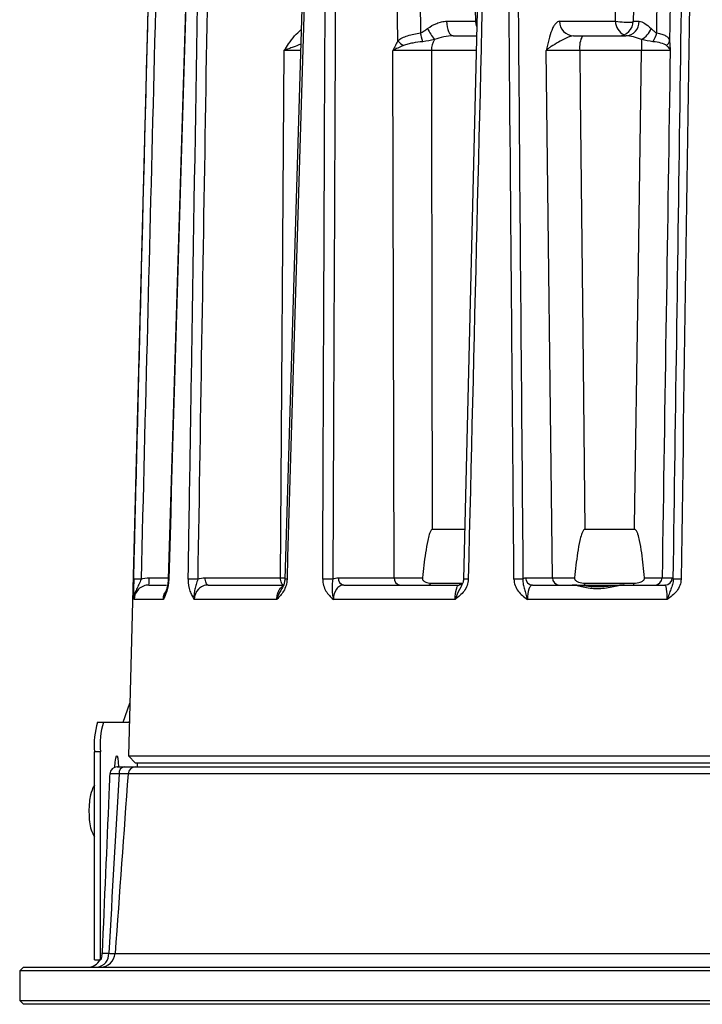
# Model space of a CAD drawing. Header units: millimetres. Extents: x 528 to 618, y 228 to 515.
# Tile 2 of 4: x 530 to 576, y 414 to 481. Entities that reach past the tile are written whole.
import ezdxf

# ---------------------------------------------------------------- set-up
doc = ezdxf.new("R2010")
doc.units = ezdxf.units.MM

msp = doc.modelspace()

# ---------------------------------------------------------------- linework, layer by layer
at = {"color": 7, "linetype": 'Continuous', "lineweight": 25}
for p, q in [((560.987, 480.507), (560.402, 514.033)), ((570.396, 480.507), (570.664, 514.033)), ((572.179, 514.033), (571.593, 480.507)), ((539.694, 511.111), (537.614, 431.024)), ((542.336, 511.113), (540.286, 442.919)), ((550.153, 511.113), (548.137, 442.919)), ((561.796, 511.11), (560.163, 442.916)), ((566.634, 480.507), (570.396, 480.507)), ((559.478, 479.524), (561.02, 479.524)), ((568.181, 479.524), (571.095, 479.524)), ((547.847, 443.016), (548.094, 478.542)), ((555.506, 443.016), (555.416, 478.542)), ((566.152, 443.016), (565.74, 478.542)), ((572.148, 478.542), (567.997, 478.542)), ((560.223, 446.272), (558.063, 446.272)), ((571.683, 446.272), (568.338, 446.272)), ((538.987, 442.524), (540.171, 442.524)), ((542.774, 443.016), (547.847, 443.016)), ((542.968, 442.524), (548.046, 442.524)), ((546.692, 442.524), (546.691, 442.524)), ((551.74, 443.016), (555.506, 443.016)), ((552.104, 442.524), (559.864, 442.524)), ((552.196, 442.524), (552.196, 442.524)), ((557.977, 442.652), (560.06, 442.652)), ((564.343, 443.016), (566.152, 443.016)), ((564.816, 442.524), (567.479, 442.524)), ((567.479, 442.524), (569.674, 442.524)), ((568.345, 442.652), (571.629, 442.652)), ((569.674, 442.524), (571.023, 442.524)), ((571.01, 442.524), (573.726, 442.524)), ((573.534, 443.016), (574.222, 443.016)), ((539.949, 441.55), (537.982, 441.55)), ((547.593, 441.55), (542.032, 441.55)), ((559.593, 441.55), (551.4, 441.55)), ((573.874, 441.55), (564.464, 441.55)), ((537.247, 433.274), (537.706, 434.553)), ((535.529, 433.274), (535.926, 433.274)), ((535.926, 433.274), (537.644, 433.274)), ((537.644, 433.274), (537.675, 433.359)), ((535.32, 417.274), (535.32, 431.274)), ((535.717, 431.274), (535.32, 431.274)), ((535.717, 417.274), (535.717, 431.274)), ((537.614, 431.024), (538.089, 430.524)), ((537.614, 431.024), (604.525, 431.024)), ((538.073, 430.274), (604.941, 430.274)), ((604.941, 430.524), (538.089, 430.524)), ((538.194, 430.524), (538.185, 430.274)), ((535.32, 417.274), (535.717, 417.274)), ((535.754, 417.274), (535.717, 417.274)), ((535.805, 417.533), (535.754, 417.274)), ((536.705, 417.7), (607.021, 417.7)), ((530.533, 416.774), (530.283, 416.524)), ((530.533, 416.774), (568.367, 416.774)), ((568.367, 416.774), (615.033, 416.774)), ((530.283, 416.524), (530.283, 414.524)), ((568.341, 416.524), (530.283, 416.524)), ((615.283, 416.524), (568.341, 416.524)), ((530.283, 414.524), (530.533, 414.274)), ((530.283, 414.524), (568.341, 414.524)), ((568.367, 414.274), (530.533, 414.274)), ((568.341, 414.524), (615.283, 414.524)), ((615.033, 414.274), (568.367, 414.274))]:
    msp.add_line(p, q, dxfattribs=at)
at = {"color": 8, "linetype": 'Continuous', "lineweight": 25}
for p, q in [((559.024, 480.507), (560.987, 480.507)), ((571.593, 480.507), (571.985, 480.507)), ((560.996, 478.542), (558.009, 478.542)), ((538.998, 443.016), (540.289, 443.016)), ((604.941, 429.811), (537.579, 429.811))]:
    msp.add_line(p, q, dxfattribs=at)
at = {"color": 7, "linetype": 'Continuous', "lineweight": 25, "flags": 128}
for points in [[(559.024, 480.507), (559.034, 480.314), (559.061, 480.13), (559.103, 479.96), (559.16, 479.811), (559.228, 479.689), (559.306, 479.599), (559.39, 479.543), (559.478, 479.524)], [(561.054, 480.163), (561.009, 480.314), (560.987, 480.507)], [(558.009, 478.542), (558.014, 475.525), (558.04, 459.529), (558.063, 446.272)], [(567.997, 478.542), (568.029, 475.525), (568.197, 459.529), (568.338, 446.272)], [(571.683, 446.272), (571.686, 446.523), (571.917, 462.519), (572.148, 478.542)], [(542.968, 442.524), (542.931, 442.534), (542.895, 442.562), (542.861, 442.607), (542.832, 442.668), (542.808, 442.742), (542.79, 442.827), (542.779, 442.919), (542.774, 443.016)], [(548.041, 442.524), (548.004, 442.534), (547.968, 442.562), (547.934, 442.607), (547.905, 442.668), (547.881, 442.742), (547.863, 442.827), (547.851, 442.919), (547.847, 443.016)], [(568.289, 442.524), (568.297, 442.526), (568.304, 442.533), (568.312, 442.543), (568.319, 442.557), (568.326, 442.576), (568.333, 442.598), (568.339, 442.623), (568.345, 442.652)], [(536.694, 430.251), (536.715, 430.578), (536.75, 430.857), (536.792, 431.005), (536.838, 431.005), (536.88, 430.857), (536.915, 430.578), (536.934, 430.282)]]:
    msp.add_lwpolyline(points, dxfattribs=at)
at = {"color": 8, "linetype": 'Continuous', "lineweight": 25, "flags": 128}
msp.add_lwpolyline([(540.279, 442.919), (540.279, 442.919), (540.288, 442.918), (540.313, 442.917)], dxfattribs=at)
at = {"color": 7, "linetype": 'Continuous', "lineweight": 25}
for centre, radius, start, end in [((567.606, 480.496), 0.972, 179.37119, 268.35374), ((570.594, 480.524), 1, 270, 359), ((571.038, 480.471), 0.948, 273.41835, 2.19047), ((532.067, 472.477), 26.215, 14.7025, 16.03778), ((563.828, 483.369), 6.954, 208.83359, 216.02957), ((571.326, 480.658), 1.61, 301.04128, 336.4657), ((571.467, 480.136), 1.758, 325.12249, 346.31157), ((557.018, 480.327), 1.717, 221.62383, 238.41074), ((559.414, 478.564), 1.405, 149.45032, 180.91941), ((569.463, 478.776), 1.485, 149.72569, 189.06835), ((600.878, 478.583), 28.731, 178.61356, 180.08286), ((573.48, 479.306), 0.567, 308.84272, 347.83521), ((538.136, 434.932), 7.987, 87.74713, 91.25526), ((533.114, 442.894), 5.885, 356.39627, 1.18156), ((541.861, 429.645), 13.274, 88.23671, 91.00178), ((548.174, 440.195), 2.724, 87.76906, 90.89263), ((550.938, 429.006), 13.914, 88.23902, 91.04513), ((552.183, 442.963), 0.446, 173.27388, 259.87109), ((555.949, 442.963), 0.446, 173.27388, 259.87109), ((557.77, 442.753), 0.23, 275.55139, 333.92279), ((560.335, 438.949), 3.97, 87.84943, 92.5194), ((563.795, 433.283), 9.637, 87.79954, 91.39344), ((564.83, 443.01), 0.486, 179.37119, 268.35374), ((566.639, 443.01), 0.486, 179.37119, 268.35374), ((571.204, 442.635), 0.425, 344.8735, 2.29525), ((573.036, 443.022), 0.498, 270.2218, 359.23053), ((573.725, 443.022), 0.498, 270.2218, 359.23053), ((574.604, 436.431), 6.489, 88.1454, 92.78342), ((540.26, 431.769), 4.965, 162.34871, 185.71655), ((540.658, 431.769), 4.965, 162.34871, 185.71655), ((536.846, 429.774), 0.5, 89.99542, 177.2046), ((537.403, 429.851), 0.433, 101.70697, 185.78967), ((538.076, 429.777), 0.497, 90.24281, 176.05532), ((534.834, 417.774), 1, 270.00405, 330.79701), ((535.387, 417.66), 0.893, 277.50971, 3.17572), ((535.713, 417.769), 0.994, 270.25277, 356.06717), ((534.834, 417.774), 1, 346.04597, 357.74097)]:
    msp.add_arc(centre, radius, start, end, dxfattribs=at)
at = {"color": 8, "linetype": 'Continuous', "lineweight": 25}
for centre, radius, start, end in [((571.396, 480.509), 1, 180.14756, 245.26983), ((571.375, 488.356), 7.91, 262.88535, 271.56066)]:
    msp.add_arc(centre, radius, start, end, dxfattribs=at)
at = {"color": 7, "linetype": 'Continuous', "lineweight": 25}
for points, knots in [([(555.735, 479.186), (555.734, 479.299), (555.733, 479.412), (555.732, 479.524), (555.668, 488.342), (555.605, 497.16), (555.543, 505.978), (555.524, 508.663), (555.505, 511.348), (555.487, 514.033)], [-0.00033835, -0.00033835, -0.00033835, -0.00033835, 0, 0, 0, 0.02645848, 0.02645848, 0.02645848, 0.03451515, 0.03451515, 0.03451515, 0.03451515]), ([(557.124, 514.033), (557.144, 508.367), (557.165, 502.702), (557.188, 497.036), (557.202, 493.561), (557.216, 490.086), (557.231, 486.61), (557.241, 484.314), (557.251, 482.017), (557.262, 479.72)], [0.00049136, 0.00049136, 0.00049136, 0.00049136, 0.01749083, 0.01749083, 0.01749083, 0.02791852, 0.02791852, 0.02791852, 0.03481014, 0.03481014, 0.03481014, 0.03481014]), ([(573.174, 479.72), (573.255, 485.492), (573.335, 491.264), (573.414, 497.036), (573.455, 500.017), (573.495, 502.997), (573.536, 505.978), (573.572, 508.663), (573.608, 511.348), (573.644, 514.033)], [0.00019567, 0.00019567, 0.00019567, 0.00019567, 0.01751496, 0.01751496, 0.01751496, 0.02645795, 0.02645795, 0.02645795, 0.03451443, 0.03451443, 0.03451443, 0.03451443]), ([(574.602, 514.033), (574.453, 504.892), (574.304, 495.751), (574.155, 486.61), (574.117, 484.248), (574.078, 481.886), (574.04, 479.524), (574.038, 479.412), (574.036, 479.299), (574.034, 479.186)], [0.00049137, 0.00049137, 0.00049137, 0.00049137, 0.02791912, 0.02791912, 0.02791912, 0.03500651, 0.03500651, 0.03500651, 0.03534483, 0.03534483, 0.03534483, 0.03534483]), ([(537.961, 442.917), (537.969, 443.25), (537.977, 443.583), (537.986, 443.916), (538.019, 445.249), (538.053, 446.582), (538.087, 447.915), (538.221, 453.245), (538.356, 458.576), (538.491, 463.907), (538.89, 479.642), (539.292, 495.377), (539.697, 511.111)], [0, 0, 0, 0, 0.001, 0.001, 0.001, 0.005, 0.005, 0.005, 0.021, 0.021, 0.021, 0.06822644, 0.06822644, 0.06822644, 0.06822644]), ([(542.376, 511.111), (542.37, 510.916), (542.364, 510.721), (542.358, 510.526), (542.318, 509.193), (542.277, 507.86), (542.236, 506.528), (542.074, 501.197), (541.912, 495.866), (541.75, 490.535), (541.268, 474.663), (540.79, 458.79), (540.313, 442.917)], [0.00041427, 0.00041427, 0.00041427, 0.00041427, 0.001, 0.001, 0.001, 0.005, 0.005, 0.005, 0.021, 0.021, 0.021, 0.06864071, 0.06864071, 0.06864071, 0.06864071]), ([(541.629, 442.917), (541.634, 443.25), (541.64, 443.583), (541.645, 443.916), (541.666, 445.249), (541.688, 446.582), (541.709, 447.915), (541.795, 453.245), (541.881, 458.576), (541.967, 463.907), (542.222, 479.642), (542.479, 495.377), (542.739, 511.111)], [0, 0, 0, 0, 0.001, 0.001, 0.001, 0.005, 0.005, 0.005, 0.021, 0.021, 0.021, 0.06822644, 0.06822644, 0.06822644, 0.06822644]), ([(550.313, 511.111), (550.307, 510.916), (550.301, 510.721), (550.295, 510.526), (550.255, 509.193), (550.215, 507.86), (550.175, 506.528), (550.015, 501.197), (549.856, 495.866), (549.697, 490.535), (549.223, 474.663), (548.751, 458.79), (548.28, 442.917)], [0.00041427, 0.00041427, 0.00041427, 0.00041427, 0.001, 0.001, 0.001, 0.005, 0.005, 0.005, 0.021, 0.021, 0.021, 0.06864071, 0.06864071, 0.06864071, 0.06864071]), ([(550.684, 442.917), (550.686, 443.25), (550.687, 443.583), (550.688, 443.916), (550.694, 445.249), (550.699, 446.582), (550.705, 447.915), (550.727, 453.245), (550.749, 458.576), (550.772, 463.907), (550.838, 479.642), (550.906, 495.377), (550.976, 511.111)], [0, 0, 0, 0, 0.001, 0.001, 0.001, 0.005, 0.005, 0.005, 0.021, 0.021, 0.021, 0.06822644, 0.06822644, 0.06822644, 0.06822644]), ([(562.134, 511.111), (562.13, 510.916), (562.125, 510.721), (562.12, 510.526), (562.088, 509.193), (562.055, 507.86), (562.023, 506.528), (561.894, 501.197), (561.764, 495.866), (561.635, 490.535), (561.25, 474.663), (560.867, 458.79), (560.484, 442.917)], [0.00041427, 0.00041427, 0.00041427, 0.00041427, 0.001, 0.001, 0.001, 0.005, 0.005, 0.005, 0.021, 0.021, 0.021, 0.06864071, 0.06864071, 0.06864071, 0.06864071]), ([(563.561, 442.917), (563.558, 443.25), (563.555, 443.583), (563.552, 443.916), (563.541, 445.249), (563.529, 446.582), (563.518, 447.915), (563.472, 453.245), (563.427, 458.576), (563.382, 463.907), (563.248, 479.642), (563.116, 495.377), (562.984, 511.111)], [0, 0, 0, 0, 0.001, 0.001, 0.001, 0.005, 0.005, 0.005, 0.021, 0.021, 0.021, 0.06822644, 0.06822644, 0.06822644, 0.06822644]), ([(575.797, 511.111), (575.795, 510.916), (575.792, 510.721), (575.789, 510.526), (575.77, 509.193), (575.751, 507.86), (575.731, 506.528), (575.655, 501.197), (575.578, 495.866), (575.501, 490.535), (575.272, 474.663), (575.044, 458.79), (574.814, 442.917)], [0.00041427, 0.00041427, 0.00041427, 0.00041427, 0.001, 0.001, 0.001, 0.005, 0.005, 0.005, 0.021, 0.021, 0.021, 0.06864071, 0.06864071, 0.06864071, 0.06864071]), ([(557.736, 480.015), (557.934, 480.159), (558.141, 480.278), (558.47, 480.409), (558.582, 480.445), (558.804, 480.493), (558.914, 480.507), (559.024, 480.507)], [0, 0, 0, 0, 0.5, 0.5, 0.75, 0.75, 1, 1, 1, 1]), ([(566.634, 480.507), (566.534, 480.507), (566.439, 480.447), (566.303, 480.284), (566.26, 480.219), (566.178, 480.067), (566.139, 479.981), (566.028, 479.701), (565.964, 479.487), (565.847, 479.03), (565.793, 478.784), (565.74, 478.542)], [0, 0, 0, 0, 0.25, 0.25, 0.375, 0.375, 0.5, 0.5, 0.75, 0.75, 1, 1, 1, 1]), ([(571.985, 480.507), (572.041, 480.507), (572.101, 480.493), (572.229, 480.445), (572.297, 480.41), (572.507, 480.279), (572.655, 480.159), (572.802, 480.015)], [0, 0, 0, 0, 0.25, 0.25, 0.5, 0.5, 1, 1, 1, 1]), ([(555.735, 479.186), (555.822, 479.266), (555.922, 479.33), (556.147, 479.443), (556.273, 479.492), (556.666, 479.616), (556.962, 479.676), (557.262, 479.72)], [0, 0, 0, 0, 0.25, 0.25, 0.5, 0.5, 1, 1, 1, 1]), ([(557.262, 479.72), (557.351, 479.753), (557.431, 479.801), (557.586, 479.905), (557.661, 479.96), (557.736, 480.015)], [0, 0, 0, 0, 0.5, 0.5, 1, 1, 1, 1]), ([(572.802, 480.015), (572.858, 479.96), (572.915, 479.905), (573.037, 479.801), (573.1, 479.753), (573.174, 479.72)], [0, 0, 0, 0, 0.5, 0.5, 1, 1, 1, 1]), ([(573.174, 479.72), (573.298, 479.698), (573.41, 479.672), (573.61, 479.611), (573.699, 479.575), (573.845, 479.492), (573.904, 479.444), (573.991, 479.33), (574.019, 479.266), (574.034, 479.186)], [0, 0, 0, 0, 0.25, 0.25, 0.5, 0.5, 0.75, 0.75, 1, 1, 1, 1]), ([(555.735, 479.186), (555.679, 479.083), (555.626, 478.978), (555.574, 478.871), (555.521, 478.765), (555.47, 478.657), (555.419, 478.549), (555.418, 478.547), (555.417, 478.544), (555.416, 478.542)], [0, 0, 0, 0, 0.0003964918, 0.0003964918, 0.0003964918, 0.0007934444, 0.0007934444, 0.0007934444, 0.0008023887, 0.0008023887, 0.0008023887, 0.0008023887]), ([(557.424, 479.131), (557.197, 479.109), (556.966, 479.08), (556.633, 479.017), (556.523, 478.993), (556.314, 478.936), (556.213, 478.904), (556.119, 478.864)], [0, 0, 0, 0, 0.5, 0.5, 0.75, 0.75, 1, 1, 1, 1]), ([(559.478, 479.524), (559.26, 479.524), (559.043, 479.496), (558.615, 479.409), (558.407, 479.351), (558.204, 479.278)], [0, 0, 0, 0, 0.5, 0.5, 1, 1, 1, 1]), ([(567.578, 479.524), (567.424, 479.524), (567.256, 479.457), (566.906, 479.289), (566.724, 479.188), (566.38, 478.996), (566.217, 478.902), (566.007, 478.765), (565.943, 478.72), (565.83, 478.63), (565.78, 478.585), (565.74, 478.542)], [0, 0, 0, 0, 0.25, 0.25, 0.5, 0.5, 0.75, 0.75, 0.875, 0.875, 1, 1, 1, 1]), ([(572.156, 479.278), (571.969, 479.351), (571.785, 479.409), (571.426, 479.496), (571.253, 479.524), (571.095, 479.524)], [0, 0, 0, 0, 0.5, 0.5, 1, 1, 1, 1]), ([(573.835, 478.864), (573.745, 478.945), (573.617, 478.996), (573.303, 479.08), (573.116, 479.109), (572.909, 479.131)], [0, 0, 0, 0, 0.5, 0.5, 1, 1, 1, 1]), ([(574.034, 479.186), (574.043, 479.083), (574.051, 478.978), (574.059, 478.872), (574.067, 478.765), (574.075, 478.657), (574.082, 478.549), (574.082, 478.547), (574.083, 478.544), (574.083, 478.542)], [0, 0, 0, 0, 0.0003965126, 0.0003965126, 0.0003965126, 0.000793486, 0.000793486, 0.000793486, 0.0008024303, 0.0008024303, 0.0008024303, 0.0008024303]), ([(558.009, 478.542), (557.813, 478.544), (557.597, 478.545), (557.135, 478.547), (556.897, 478.547), (556.543, 478.547), (556.427, 478.547), (556.201, 478.547), (556.089, 478.546), (555.771, 478.545), (555.579, 478.544), (555.416, 478.542)], [0, 0, 0, 0, 0.25, 0.25, 0.5, 0.5, 0.625, 0.625, 0.75, 0.75, 1, 1, 1, 1]), ([(567.997, 478.542), (567.762, 478.544), (567.525, 478.545), (567.056, 478.547), (566.832, 478.547), (566.523, 478.547), (566.427, 478.547), (566.247, 478.547), (566.163, 478.546), (565.936, 478.545), (565.819, 478.544), (565.74, 478.542)], [0, 0, 0, 0, 0.25, 0.25, 0.5, 0.5, 0.625, 0.625, 0.75, 0.75, 1, 1, 1, 1]), ([(574.083, 478.542), (574.053, 478.544), (573.981, 478.545), (573.817, 478.546), (573.752, 478.547), (573.608, 478.547), (573.528, 478.547), (573.263, 478.547), (573.061, 478.547), (572.619, 478.545), (572.386, 478.544), (572.148, 478.542)], [0, 0, 0, 0, 0.25, 0.25, 0.375, 0.375, 0.5, 0.5, 0.75, 0.75, 1, 1, 1, 1]), ([(558.063, 446.272), (558.033, 446.272), (558.006, 446.248), (557.965, 446.194), (557.948, 446.163), (557.904, 446.07), (557.882, 446.004), (557.819, 445.802), (557.787, 445.665), (557.698, 445.252), (557.652, 444.974), (557.524, 444.136), (557.457, 443.575), (557.395, 443.013)], [0, 0, 0, 0, 0.03125, 0.03125, 0.0625, 0.0625, 0.125, 0.125, 0.25, 0.25, 0.5, 0.5, 1, 1, 1, 1]), ([(568.338, 446.272), (568.302, 446.272), (568.271, 446.248), (568.224, 446.194), (568.205, 446.163), (568.156, 446.07), (568.13, 446.004), (568.062, 445.802), (568.028, 445.665), (567.935, 445.252), (567.888, 444.974), (567.761, 444.136), (567.697, 443.575), (567.64, 443.013)], [0, 0, 0, 0, 0.03125, 0.03125, 0.0625, 0.0625, 0.125, 0.125, 0.25, 0.25, 0.5, 0.5, 1, 1, 1, 1]), ([(572.349, 443.013), (572.298, 443.576), (572.24, 444.137), (572.122, 444.975), (572.078, 445.254), (571.988, 445.668), (571.955, 445.805), (571.889, 446.006), (571.864, 446.072), (571.814, 446.166), (571.796, 446.196), (571.749, 446.249), (571.719, 446.272), (571.683, 446.272)], [0, 0, 0, 0, 0.5, 0.5, 0.75, 0.75, 0.875, 0.875, 0.9375, 0.9375, 0.96875, 0.96875, 1, 1, 1, 1]), ([(537.961, 442.917), (537.953, 442.625), (537.951, 442.349), (537.957, 442.004), (537.96, 441.903), (537.969, 441.717), (537.975, 441.631), (537.982, 441.55)], [0, 0, 0, 0, 0.5, 0.5, 0.75, 0.75, 1, 1, 1, 1]), ([(538.45, 442.913), (538.409, 442.791), (538.36, 442.676), (538.257, 442.455), (538.202, 442.349), (538.103, 442.133), (538.06, 442.023), (537.999, 441.792), (537.982, 441.67), (537.982, 441.55)], [0, 0, 0, 0, 0.25, 0.25, 0.5, 0.5, 0.75, 0.75, 1, 1, 1, 1]), ([(538.987, 442.524), (538.857, 442.524), (538.73, 442.5), (538.49, 442.403), (538.379, 442.332), (538.101, 442.064), (537.988, 441.811), (537.982, 441.55)], [0, 0, 0, 0, 0.25, 0.25, 0.5, 0.5, 1, 1, 1, 1]), ([(540.313, 442.917), (540.305, 442.625), (540.256, 442.349), (540.152, 442.004), (540.114, 441.903), (540.034, 441.717), (539.991, 441.631), (539.949, 441.55)], [0, 0, 0, 0, 0.5, 0.5, 0.75, 0.75, 1, 1, 1, 1]), ([(540.279, 442.919), (540.279, 442.913), (540.278, 442.803), (540.253, 442.58), (540.191, 442.284), (540.125, 442.086), (540.08, 441.991), (540.067, 441.966)], [0, 0, 0, 0, 0.015443, 0.27873, 0.568044, 0.884937, 1, 1, 1, 1]), ([(541.629, 442.917), (541.624, 442.625), (541.67, 442.349), (541.783, 442.004), (541.828, 441.903), (541.925, 441.717), (541.978, 441.631), (542.032, 441.55)], [0, 0, 0, 0, 0.5, 0.5, 0.75, 0.75, 1, 1, 1, 1]), ([(542.27, 442.913), (542.233, 442.791), (542.201, 442.676), (542.137, 442.455), (542.105, 442.349), (542.052, 442.133), (542.031, 442.023), (542.012, 441.792), (542.014, 441.67), (542.032, 441.55)], [0, 0, 0, 0, 0.25, 0.25, 0.5, 0.5, 0.75, 0.75, 1, 1, 1, 1]), ([(542.968, 442.524), (542.846, 442.524), (542.726, 442.5), (542.501, 442.403), (542.398, 442.332), (542.139, 442.064), (542.035, 441.811), (542.032, 441.55)], [0, 0, 0, 0, 0.25, 0.25, 0.5, 0.5, 1, 1, 1, 1]), ([(548.28, 442.917), (548.272, 442.625), (548.184, 442.349), (547.99, 442.004), (547.917, 441.903), (547.76, 441.717), (547.677, 441.631), (547.593, 441.55)], [0, 0, 0, 0, 0.5, 0.5, 0.75, 0.75, 1, 1, 1, 1]), ([(548.131, 442.918), (548.131, 442.913), (548.133, 442.827), (548.098, 442.645), (548.027, 442.434), (547.955, 442.33), (547.928, 442.291)], [0, 0, 0, 0, 0.020292, 0.357337, 0.75859, 1, 1, 1, 1]), ([(550.684, 442.917), (550.683, 442.625), (550.768, 442.349), (550.97, 442.004), (551.047, 441.903), (551.216, 441.717), (551.307, 441.631), (551.4, 441.55)], [0, 0, 0, 0, 0.5, 0.5, 0.75, 0.75, 1, 1, 1, 1]), ([(551.366, 442.913), (551.339, 442.791), (551.329, 442.676), (551.316, 442.455), (551.313, 442.349), (551.315, 442.133), (551.32, 442.023), (551.345, 441.792), (551.367, 441.67), (551.4, 441.55)], [0, 0, 0, 0, 0.25, 0.25, 0.5, 0.5, 0.75, 0.75, 1, 1, 1, 1]), ([(552.104, 442.524), (552.01, 442.524), (551.919, 442.5), (551.748, 442.403), (551.67, 442.332), (551.475, 442.064), (551.399, 441.811), (551.4, 441.55)], [0, 0, 0, 0, 0.25, 0.25, 0.5, 0.5, 1, 1, 1, 1]), ([(555.506, 443.016), (555.625, 443.015), (555.759, 443.014), (556.05, 443.014), (556.21, 443.013), (556.538, 443.013), (556.71, 443.013), (557.055, 443.013), (557.226, 443.013), (557.395, 443.013)], [0, 0, 0, 0, 0.25, 0.25, 0.5, 0.5, 0.75, 0.75, 1, 1, 1, 1]), ([(557.395, 443.013), (557.391, 442.976), (557.396, 442.939), (557.421, 442.872), (557.44, 442.844), (557.506, 442.77), (557.561, 442.738), (557.731, 442.667), (557.854, 442.652), (557.977, 442.652)], [0, 0, 0, 0, 0.125, 0.125, 0.25, 0.25, 0.5, 0.5, 1, 1, 1, 1]), ([(560.484, 442.917), (560.477, 442.625), (560.366, 442.349), (560.114, 442.004), (560.019, 441.903), (559.814, 441.717), (559.704, 441.631), (559.593, 441.55)], [0, 0, 0, 0, 0.5, 0.5, 0.75, 0.75, 1, 1, 1, 1]), ([(559.593, 441.55), (559.601, 441.811), (559.635, 442.064), (559.71, 442.332), (559.739, 442.403), (559.8, 442.5), (559.832, 442.524), (559.864, 442.524)], [0, 0, 0, 0, 0.5, 0.5, 0.75, 0.75, 1, 1, 1, 1]), ([(560.096, 442.613), (560.096, 442.612), (560.095, 442.611), (560.015, 442.539), (559.91, 442.535), (559.861, 442.533)], [0, 0, 0, 0, 0.238693, 0.643729, 1, 1, 1, 1]), ([(560.16, 442.915), (560.16, 442.911), (560.163, 442.827), (560.14, 442.707), (560.087, 442.612), (560.072, 442.585)], [0, 0, 0, 0, 0.035664, 0.726345, 1, 1, 1, 1]), ([(563.561, 442.917), (563.563, 442.625), (563.673, 442.349), (563.928, 442.004), (564.025, 441.903), (564.236, 441.717), (564.35, 441.631), (564.464, 441.55)], [0, 0, 0, 0, 0.5, 0.5, 0.75, 0.75, 1, 1, 1, 1]), ([(564.165, 442.913), (564.153, 442.791), (564.167, 442.676), (564.207, 442.455), (564.234, 442.349), (564.29, 442.133), (564.32, 442.023), (564.386, 441.792), (564.423, 441.67), (564.464, 441.55)], [0, 0, 0, 0, 0.25, 0.25, 0.5, 0.5, 0.75, 0.75, 1, 1, 1, 1]), ([(564.816, 442.524), (564.767, 442.524), (564.72, 442.5), (564.633, 442.403), (564.593, 442.332), (564.496, 442.064), (564.46, 441.811), (564.464, 441.55)], [0, 0, 0, 0, 0.25, 0.25, 0.5, 0.5, 1, 1, 1, 1]), ([(566.152, 443.016), (566.21, 443.015), (566.288, 443.014), (566.48, 443.014), (566.596, 443.013), (566.854, 443.013), (566.999, 443.013), (567.309, 443.013), (567.471, 443.013), (567.64, 443.013)], [0, 0, 0, 0, 0.25, 0.25, 0.5, 0.5, 0.75, 0.75, 1, 1, 1, 1]), ([(571.01, 442.524), (571.008, 442.524), (570.897, 442.531), (570.631, 442.503), (570.159, 442.453), (569.573, 442.399), (568.905, 442.392), (568.248, 442.453), (567.777, 442.522), (567.537, 442.518), (567.479, 442.517)], [0, 0, 0, 0, 0.0013768, 0.0977046, 0.2272733, 0.3954471, 0.576583, 0.7749308, 0.9457625, 1, 1, 1, 1]), ([(571.01, 442.524), (570.891, 442.524), (570.757, 442.502), (570.464, 442.446), (570.309, 442.411), (569.994, 442.349), (569.833, 442.32), (569.503, 442.28), (569.336, 442.269), (569.004, 442.269), (568.84, 442.28), (568.524, 442.32), (568.369, 442.349), (568.075, 442.412), (567.938, 442.446), (567.686, 442.502), (567.571, 442.524), (567.479, 442.524)], [0, 0, 0, 0, 0.125, 0.125, 0.25, 0.25, 0.375, 0.375, 0.5, 0.5, 0.625, 0.625, 0.75, 0.75, 0.875, 0.875, 1, 1, 1, 1]), ([(567.64, 443.013), (567.636, 442.976), (567.644, 442.939), (567.676, 442.872), (567.699, 442.844), (567.781, 442.77), (567.848, 442.738), (568.053, 442.667), (568.199, 442.652), (568.345, 442.652)], [0, 0, 0, 0, 0.125, 0.125, 0.25, 0.25, 0.5, 0.5, 1, 1, 1, 1]), ([(571.629, 442.652), (571.777, 442.652), (571.924, 442.667), (572.135, 442.738), (572.203, 442.77), (572.315, 442.868), (572.356, 442.939), (572.349, 443.013)], [0, 0, 0, 0, 0.5, 0.5, 0.75, 0.75, 1, 1, 1, 1]), ([(572.349, 443.013), (572.508, 443.013), (572.656, 443.013), (572.926, 443.013), (573.048, 443.013), (573.253, 443.013), (573.34, 443.014), (573.468, 443.014), (573.512, 443.015), (573.534, 443.016)], [0, 0, 0, 0, 0.25, 0.25, 0.5, 0.5, 0.75, 0.75, 1, 1, 1, 1]), ([(573.874, 441.55), (573.879, 441.811), (573.867, 442.064), (573.826, 442.332), (573.809, 442.403), (573.77, 442.5), (573.749, 442.524), (573.726, 442.524)], [0, 0, 0, 0, 0.5, 0.5, 0.75, 0.75, 1, 1, 1, 1]), ([(574.814, 442.917), (574.81, 442.625), (574.695, 442.349), (574.429, 442.004), (574.328, 441.903), (574.11, 441.717), (573.992, 441.631), (573.874, 441.55)], [0, 0, 0, 0, 0.5, 0.5, 0.75, 0.75, 1, 1, 1, 1]), ([(574.289, 442.913), (574.292, 442.791), (574.268, 442.676), (574.203, 442.455), (574.163, 442.349), (574.083, 442.133), (574.042, 442.023), (573.96, 441.792), (573.917, 441.67), (573.874, 441.55)], [0, 0, 0, 0, 0.25, 0.25, 0.5, 0.5, 0.75, 0.75, 1, 1, 1, 1]), ([(536.857, 430.274), (536.855, 430.274), (536.851, 430.274), (536.985, 430.274), (537.205, 430.274), (537.315, 430.274)], [0, 0, 0, 0, 0.172616, 0.5863, 1, 1, 1, 1]), ([(537.315, 430.274), (537.522, 430.274), (537.69, 430.274), (537.95, 430.274), (538.035, 430.274), (538.073, 430.274)], [0, 0, 0, 0, 0.5, 0.5, 1, 1, 1, 1]), ([(536.346, 429.796), (536.326, 429.331), (536.155, 425.31), (535.984, 421.289), (535.832, 417.733)], [0, 0, 0, 0, 0.115547, 1, 1, 1, 1]), ([(537.579, 429.811), (537.549, 429.812), (537.481, 429.812), (537.273, 429.811), (537.138, 429.809), (536.972, 429.807)], [0, 0, 0, 0, 0.5, 0.5, 1, 1, 1, 1]), ([(535.32, 429.01), (535.314, 429.003), (535.178, 428.824), (535.05, 428.421), (534.959, 427.874), (534.936, 427.225), (534.972, 426.578), (535.058, 426.037), (535.235, 425.712), (535.32, 425.557)], [0, 0, 0, 0, 0.007508, 0.184078, 0.331957, 0.51192, 0.695017, 0.854984, 1, 1, 1, 1]), ([(536.278, 417.709), (536.393, 417.706), (536.485, 417.704), (536.629, 417.701), (536.679, 417.7), (536.705, 417.7)], [0, 0, 0, 0, 0.5, 0.5, 1, 1, 1, 1])]:
    msp.add_open_spline(points, degree=3, knots=knots, dxfattribs=at)
for points in [[(540.187, 511.107), (539.602, 488.376), (539.023, 465.644), (538.45, 442.913)], [(543.387, 511.107), (543.009, 488.376), (542.637, 465.644), (542.27, 442.913)], [(551.67, 511.107), (551.564, 488.376), (551.463, 465.644), (551.366, 442.913)], [(563.604, 511.107), (563.789, 488.376), (563.976, 465.644), (564.165, 442.913)], [(574.289, 442.913), (574.612, 465.644), (574.934, 488.376), (575.256, 511.107)], [(558.204, 479.278), (557.95, 479.21), (557.693, 479.157), (557.424, 479.131)], [(567.578, 479.524), (567.779, 479.524), (567.98, 479.524), (568.181, 479.524)], [(572.909, 479.131), (572.662, 479.157), (572.408, 479.21), (572.156, 479.278)], [(556.119, 478.864), (555.859, 478.753), (555.619, 478.647), (555.416, 478.542)], [(574.083, 478.542), (573.9, 466.7), (573.717, 454.858), (573.534, 443.016)], [(573.835, 478.864), (573.96, 478.753), (574.047, 478.647), (574.083, 478.542)], [(538.45, 442.913), (538.625, 442.981), (538.809, 443.016), (538.998, 443.016)], [(542.27, 442.913), (542.431, 442.981), (542.6, 443.016), (542.774, 443.016)], [(551.366, 442.913), (551.485, 442.981), (551.61, 443.016), (551.74, 443.016)], [(564.165, 442.913), (564.222, 442.981), (564.281, 443.016), (564.343, 443.016)], [(574.222, 443.016), (574.246, 443.016), (574.268, 442.981), (574.289, 442.913)], [(536.972, 429.807), (536.742, 425.775), (536.511, 421.742), (536.278, 417.709)], [(537.579, 429.811), (537.29, 425.774), (536.999, 421.737), (536.705, 417.7)]]:
    msp.add_open_spline(points, degree=3, dxfattribs=at)
at = {"color": 8, "linetype": 'Continuous', "lineweight": 25}
for points, knots in [([(548.094, 478.542), (548.095, 478.544), (548.192, 478.694), (548.412, 479.031), (548.769, 479.521), (549.081, 479.805), (549.231, 479.941)], [0, 0, 0, 0, 0.004759, 0.293535, 0.661518, 1, 1, 1, 1]), ([(549.202, 478.959), (549.031, 478.893), (548.759, 478.789), (548.392, 478.654), (548.194, 478.58), (548.097, 478.543), (548.094, 478.542)], [0, 0, 0, 0, 0.451464, 0.720411, 0.992321, 1, 1, 1, 1]), ([(549.19, 478.547), (549.091, 478.547), (548.772, 478.546), (548.39, 478.544), (548.138, 478.542), (548.094, 478.542)], [0, 0, 0, 0, 0.272033, 0.872307, 1, 1, 1, 1]), ([(547.847, 443.016), (547.88, 443.015), (547.973, 443.015), (548.074, 443.015), (548.14, 443.015)], [0, 0, 0, 0, 0.3486636, 1, 1, 1, 1]), ([(560.077, 442.583), (560.044, 442.515), (559.909, 442.237), (559.721, 441.904), (559.615, 441.613), (559.594, 441.552), (559.593, 441.55)], [0, 0, 0, 0, 0.205124, 0.833863, 0.994366, 1, 1, 1, 1]), ([(539.949, 441.55), (539.955, 441.614), (539.971, 441.788), (540.029, 441.984), (540.109, 442.079), (540.12, 442.092)], [0, 0, 0, 0, 0.330451, 0.907074, 1, 1, 1, 1]), ([(540.094, 441.954), (540.053, 441.881), (539.982, 441.754), (539.958, 441.613), (539.949, 441.552), (539.949, 441.55)], [0, 0, 0, 0, 0.5652705, 0.9852572, 1, 1, 1, 1]), ([(547.593, 441.55), (547.598, 441.614), (547.61, 441.79), (547.687, 442.061), (547.831, 442.323), (547.96, 442.418), (548.024, 442.466)], [0, 0, 0, 0, 0.160197, 0.439734, 0.720914, 1, 1, 1, 1]), ([(547.943, 442.283), (547.833, 442.103), (547.691, 441.87), (547.61, 441.613), (547.594, 441.552), (547.593, 441.55)], [0, 0, 0, 0, 0.763447, 0.991978, 1, 1, 1, 1]), ([(536.972, 429.807), (536.826, 429.806), (536.533, 429.805), (536.354, 429.801), (536.359, 429.797), (536.361, 429.795)], [0, 0, 0, 0, 0.414266, 0.828554, 1, 1, 1, 1]), ([(535.846, 417.732), (535.855, 417.727), (535.875, 417.716), (536.131, 417.712), (536.278, 417.709)], [0, 0, 0, 0, 0.425572, 1, 1, 1, 1])]:
    msp.add_open_spline(points, degree=3, knots=knots, dxfattribs=at)

doc.saveas('drawing.dxf')
